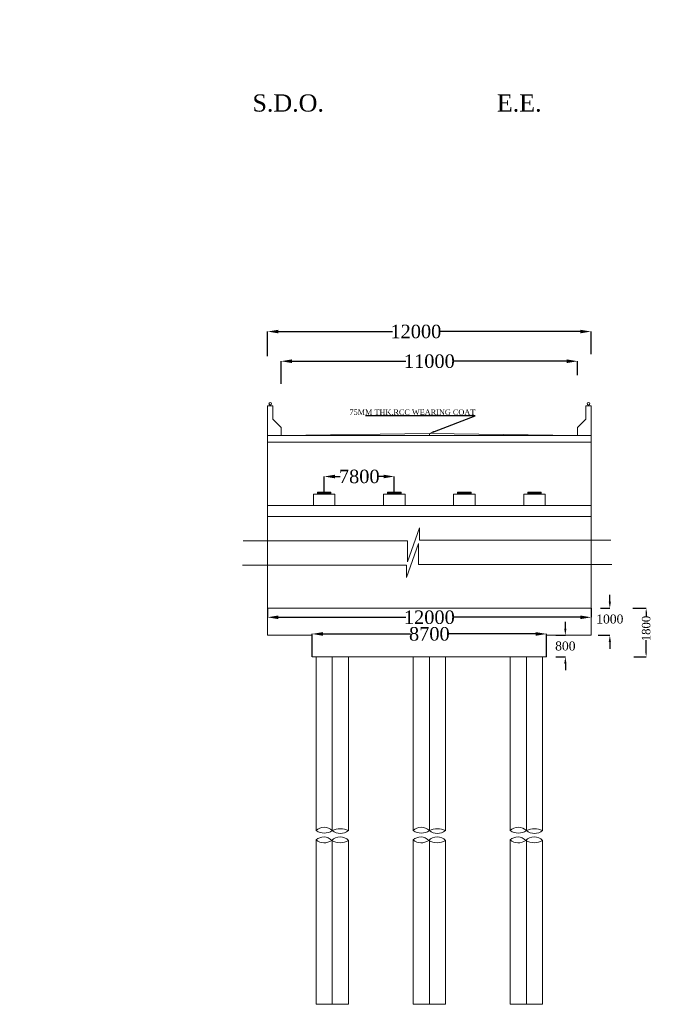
# Model space of a CAD drawing. Header units: millimetres. Extents: x -20950785 to 389010297, y -11535949 to 14056629.
# Tile 227 of 256: x 12478714 to 12551010, y -1694278 to -1584752. Entities that reach past the tile are written whole.
import ezdxf
from ezdxf import colors
from ezdxf.entities.mleader import LeaderData, LeaderLine
from ezdxf.math import Vec2, Vec3

# ---------------------------------------------------------------- set-up
doc = ezdxf.new("R2010")
doc.units = ezdxf.units.MM
doc.header["$LTSCALE"] = 60
doc.header["$MEASUREMENT"] = 0
doc.styles.add('PDF Arial Bold', font='times.ttf')
doc.styles.add('style1', font='txt.shx', dxfattribs={"height": 1})
doc.dimstyles.get("Standard").update_dxf_attribs({"dimtxt": 400, "dimasz": 215, "dimexe": 0.18, "dimexo": 0.0625, "dimgap": 0.09, "dimtad": 0, "dimtih": 1, "dimtoh": 1, "dimdec": 0, "dimzin": 4, "dimdsep": 46, "dimtxsty": 'Standard', "dimblk": 'OPEN90', "dimcen": 0, "dimadec": 0, "dimazin": 1, "dimtfac": 1, "dimtdec": 0, "dimtix": 1, "dimtofl": 0, "dimtmove": 0, "dimatfit": 3, "dimldrblk": 'OPEN30', "dimfxl": 1, "dimtolj": 1, "dimtzin": 0, "dimarcsym": 0})

# ---------------------------------------------------------------- blocks, each defined once
blk = doc.blocks.new('*D1061')
at = {"color": 0, "linetype": 'Continuous', "lineweight": -2, "ltscale": 2, "transparency": 16777216}
for p, q in [((12512604, -1637303), (12512604, -1635569)), ((12513804, -1635569), (12514369, -1635569)), ((12519204, -1635569), (12518638, -1635569)), ((12520404, -1637303), (12520404, -1635569))]:
    blk.add_line(p, q, dxfattribs=at)
at = {"color": 0, "linetype": 'Continuous', "lineweight": 9, "ltscale": 2, "transparency": 16777216}
for points in [[(12513804, -1635369), (12513804, -1635769), (12512604, -1635569)], [(12519204, -1635369), (12519204, -1635769), (12520404, -1635569)]]:
    blk.add_solid(points, dxfattribs=at)
at = {"layer": 'Defpoints', "color": 0, "linetype": 'Continuous', "lineweight": 9, "ltscale": 2, "transparency": 16777216}
for p in [(12520404, -1635569), (12512604, -1637303), (12520404, -1637303)]:
    blk.add_point(p, dxfattribs=at)
at = {"color": 0, "linetype": 'Continuous', "lineweight": 9, "ltscale": 2, "transparency": 16777216, "insert": (12516504, -1635569), "char_height": 1500, "attachment_point": 5, "style": 'PDF Arial Bold'}
blk.add_mtext('\\A1;7800', dxfattribs=at)
blk = doc.blocks.new('*D1006')
at = {"color": 0, "linetype": 'Continuous', "lineweight": -2, "ltscale": 2, "transparency": 16777216}
for p, q in [((12506304, -1650227), (12506304, -1651230)), ((12542304, -1650227), (12542304, -1651230)), ((12507504, -1651230), (12521704, -1651230)), ((12541104, -1651230), (12526903, -1651230))]:
    blk.add_line(p, q, dxfattribs=at)
at = {"color": 0, "linetype": 'Continuous', "lineweight": 9, "ltscale": 2, "transparency": 16777216}
for points in [[(12507504, -1651030), (12507504, -1651430), (12506304, -1651230)], [(12541104, -1651030), (12541104, -1651430), (12542304, -1651230)]]:
    blk.add_solid(points, dxfattribs=at)
at = {"layer": 'Defpoints', "color": 0, "linetype": 'Continuous', "lineweight": 9, "ltscale": 2, "transparency": 16777216}
for p in [(12506304, -1650227), (12542304, -1650227), (12506304, -1651230)]:
    blk.add_point(p, dxfattribs=at)
at = {"color": 0, "linetype": 'Continuous', "lineweight": 9, "ltscale": 2, "transparency": 16777216, "insert": (12524304, -1651230), "char_height": 1500, "attachment_point": 5, "style": 'PDF Arial Bold'}
blk.add_mtext('\\A1;12000', dxfattribs=at)
blk = doc.blocks.new('*D1007')
at = {"color": 0, "linetype": 'Continuous', "lineweight": -2, "ltscale": 2, "transparency": 16777216}
for p, q in [((12511254, -1655627), (12511254, -1653081)), ((12512454, -1653081), (12522195, -1653081)), ((12536154, -1653081), (12526412, -1653081)), ((12537354, -1655627), (12537354, -1653081))]:
    blk.add_line(p, q, dxfattribs=at)
at = {"color": 0, "linetype": 'Continuous', "lineweight": 9, "ltscale": 2, "transparency": 16777216}
for points in [[(12512454, -1652881), (12512454, -1653281), (12511254, -1653081)], [(12536154, -1652881), (12536154, -1653281), (12537354, -1653081)]]:
    blk.add_solid(points, dxfattribs=at)
at = {"layer": 'Defpoints', "color": 0, "linetype": 'Continuous', "lineweight": 9, "ltscale": 2, "transparency": 16777216}
for p in [(12511254, -1653081), (12511254, -1655627), (12537354, -1655627)]:
    blk.add_point(p, dxfattribs=at)
at = {"color": 0, "linetype": 'Continuous', "lineweight": 9, "ltscale": 2, "transparency": 16777216, "insert": (12524304, -1653081), "char_height": 1500, "attachment_point": 5, "style": 'PDF Arial Bold'}
blk.add_mtext('\\A1;8700', dxfattribs=at)
blk = doc.blocks.new('*D1056')
at = {"color": 0, "linetype": 'Continuous', "lineweight": -2, "ltscale": 2, "transparency": 16777216}
for p, q in [((12507804, -1625252), (12507804, -1622744)), ((12509004, -1622744), (12521704, -1622744)), ((12539604, -1622744), (12526903, -1622744)), ((12540804, -1624297), (12540804, -1622744))]:
    blk.add_line(p, q, dxfattribs=at)
at = {"color": 0, "linetype": 'Continuous', "lineweight": 9, "ltscale": 2, "transparency": 16777216}
for points in [[(12509004, -1622544), (12509004, -1622944), (12507804, -1622744)], [(12539604, -1622544), (12539604, -1622944), (12540804, -1622744)]]:
    blk.add_solid(points, dxfattribs=at)
at = {"layer": 'Defpoints', "color": 0, "linetype": 'Continuous', "lineweight": 9, "ltscale": 2, "transparency": 16777216}
for p in [(12507804, -1622744), (12507804, -1625252), (12540804, -1624297)]:
    blk.add_point(p, dxfattribs=at)
at = {"color": 0, "linetype": 'Continuous', "lineweight": 9, "ltscale": 2, "transparency": 16777216, "insert": (12524304, -1622744), "char_height": 1500, "attachment_point": 5, "style": 'PDF Arial Bold'}
blk.add_mtext('\\A1;11000', dxfattribs=at)
blk = doc.blocks.new('*D1057')
at = {"color": 0, "linetype": 'Continuous', "lineweight": -2, "ltscale": 2, "transparency": 16777216}
for p, q in [((12506304, -1622164), (12506304, -1619444)), ((12507504, -1619444), (12520204, -1619444)), ((12541104, -1619444), (12525403, -1619444)), ((12542304, -1621966), (12542304, -1619444))]:
    blk.add_line(p, q, dxfattribs=at)
at = {"color": 0, "linetype": 'Continuous', "lineweight": 9, "ltscale": 2, "transparency": 16777216}
for points in [[(12507504, -1619244), (12507504, -1619644), (12506304, -1619444)], [(12541104, -1619244), (12541104, -1619644), (12542304, -1619444)]]:
    blk.add_solid(points, dxfattribs=at)
at = {"layer": 'Defpoints', "color": 0, "linetype": 'Continuous', "lineweight": 9, "ltscale": 2, "transparency": 16777216}
for p in [(12506304, -1619444), (12542304, -1621966), (12506304, -1622164)]:
    blk.add_point(p, dxfattribs=at)
at = {"color": 0, "linetype": 'Continuous', "lineweight": 9, "ltscale": 2, "transparency": 16777216, "insert": (12522804, -1619444), "char_height": 1500, "attachment_point": 5, "style": 'PDF Arial Bold'}
blk.add_mtext('\\A1;12000', dxfattribs=at)
blk = doc.blocks.new('*D1004')
at = {"color": 0, "linetype": 'Continuous', "lineweight": -2, "ltscale": 2, "transparency": 16777216}
for p, q in [((12546964, -1650227), (12548434, -1650227)), ((12548434, -1650627), (12548434, -1651199)), ((12548434, -1655227), (12548434, -1653756)), ((12547059, -1655627), (12548434, -1655627))]:
    blk.add_line(p, q, dxfattribs=at)
at = {"color": 0, "linetype": 'Continuous', "lineweight": 9, "ltscale": 2, "transparency": 16777216}
for points in [[(12548367, -1650627), (12548500, -1650627), (12548434, -1650227)], [(12548367, -1655227), (12548500, -1655227), (12548434, -1655627)]]:
    blk.add_solid(points, dxfattribs=at)
at = {"layer": 'Defpoints', "color": 0, "linetype": 'Continuous', "lineweight": 9, "ltscale": 2, "transparency": 16777216}
for p in [(12546964, -1650227), (12547059, -1655627), (12548434, -1655627)]:
    blk.add_point(p, dxfattribs=at)
at = {"color": 0, "linetype": 'Continuous', "lineweight": 9, "ltscale": 2, "transparency": 16777216, "insert": (12548434, -1652477), "char_height": 750, "attachment_point": 5, "rotation": 90, "style": 'PDF Arial Bold'}
blk.add_mtext('\\A1;{\\H1.25x;1800}', dxfattribs=at)
blk = doc.blocks.new('*D1083')
at = {"color": 0, "linetype": 'Continuous', "lineweight": -3, "ltscale": 2, "transparency": 16777216}
for p, q in [((12539439, -1652477), (12539439, -1651727)), ((12539439, -1656377), (12539439, -1657127))]:
    blk.add_line(p, q, dxfattribs=at)
at = {"color": 0, "linetype": 'Continuous', "lineweight": -2, "ltscale": 2, "transparency": 16777216}
for p, q in [((12538397, -1653227), (12539439, -1653227)), ((12538397, -1655627), (12539439, -1655627))]:
    blk.add_line(p, q, dxfattribs=at)
at = {"color": 0, "linetype": 'Continuous', "lineweight": 9, "ltscale": 2, "transparency": 16777216}
for points in [[(12539314, -1652477), (12539564, -1652477), (12539439, -1653227)], [(12539314, -1656377), (12539564, -1656377), (12539439, -1655627)]]:
    blk.add_solid(points, dxfattribs=at)
at = {"layer": 'Defpoints', "color": 0, "linetype": 'Continuous', "lineweight": 9, "ltscale": 2, "transparency": 16777216}
for p in [(12538397, -1653227), (12538397, -1655627), (12539439, -1655627)]:
    blk.add_point(p, dxfattribs=at)
at = {"color": 0, "linetype": 'Continuous', "lineweight": 9, "ltscale": 2, "transparency": 16777216, "insert": (12539439, -1654427), "char_height": 800, "attachment_point": 5, "style": 'PDF Arial Bold'}
blk.add_mtext('\\A1;{\\H1.25x;800}', dxfattribs=at)
blk = doc.blocks.new('*D1084')
at = {"color": 0, "linetype": 'Continuous', "lineweight": -3, "ltscale": 2, "transparency": 16777216}
for p, q in [((12544389, -1649477), (12544389, -1648727)), ((12544389, -1653977), (12544389, -1654727))]:
    blk.add_line(p, q, dxfattribs=at)
at = {"color": 0, "linetype": 'Continuous', "lineweight": -2, "ltscale": 2, "transparency": 16777216}
for p, q in [((12543347, -1650227), (12544389, -1650227)), ((12543093, -1653227), (12544389, -1653227))]:
    blk.add_line(p, q, dxfattribs=at)
at = {"color": 0, "linetype": 'Continuous', "lineweight": 9, "ltscale": 2, "transparency": 16777216}
for points in [[(12544264, -1649477), (12544514, -1649477), (12544389, -1650227)], [(12544264, -1653977), (12544514, -1653977), (12544389, -1653227)]]:
    blk.add_solid(points, dxfattribs=at)
at = {"layer": 'Defpoints', "color": 0, "linetype": 'Continuous', "lineweight": 9, "ltscale": 2, "transparency": 16777216}
for p in [(12543347, -1650227), (12543093, -1653227), (12544389, -1653227)]:
    blk.add_point(p, dxfattribs=at)
at = {"color": 0, "linetype": 'Continuous', "lineweight": 9, "ltscale": 2, "transparency": 16777216, "insert": (12544389, -1651427), "char_height": 800, "attachment_point": 5, "style": 'PDF Arial Bold'}
blk.add_mtext('\\A1;{\\H1.25x;1000}', dxfattribs=at)

msp = doc.modelspace()

# ---------------------------------------------------------------- hatches: boundary and pattern name
at = {"linetype": 'Continuous', "lineweight": 9, "ltscale": 2}
h = msp.add_hatch(dxfattribs=at)
h.set_pattern_fill('ANSI31', scale=3)
h.set_pattern_definition([(45, (-23816051.5, 3484826.2133), (-0.265165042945, 0.265165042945), [])])
h.paths.add_polyline_path([(12513353.52, -1637303.29), (12511853.52, -1637303.29), (12511853.52, -1637543.29), (12513353.52, -1637543.29)])
h = msp.add_hatch(dxfattribs=at)
h.set_pattern_fill('ANSI31', scale=30)
h.set_pattern_definition([(45, (12520188.5, -1637378.2867), (-2.6516504, 2.6516504), [])])
h.paths.add_polyline_path([(12521153.52, -1637303.29), (12519653.52, -1637303.29), (12519653.52, -1637543.29), (12521153.52, -1637543.29)])
h.paths.add_polyline_path([(12528953.52, -1637303.29), (12527453.52, -1637303.29), (12527453.52, -1637543.29), (12528953.52, -1637543.29)])
h.paths.add_polyline_path([(12536753.52, -1637303.29), (12535253.52, -1637303.29), (12535253.52, -1637543.29), (12536753.52, -1637543.29)])

# ---------------------------------------------------------------- linework, layer by layer
at = {"color": 7, "linetype": 'Continuous', "lineweight": 9, "ltscale": 2}
for p, q in [((12506303.52, -1631003.29), (12506303.52, -1627703.29)), ((12506303.52, -1627703.29), (12506903.52, -1627703.29)), ((12506903.52, -1627703.29), (12506903.52, -1629203.29)), ((12542303.52, -1627703.29), (12541703.52, -1627703.29)), ((12541703.52, -1627703.29), (12541703.52, -1629203.29)), ((12542303.52, -1631003.29), (12542303.52, -1627703.29)), ((12506903.52, -1629203.29), (12507803.52, -1630103.29)), ((12541703.52, -1629203.29), (12540803.52, -1630103.29)), ((12506303.52, -1653227.29), (12506303.52, -1630778.29)), ((12507803.52, -1631003.29), (12507803.52, -1630103.29)), ((12524303.52, -1630778.29), (12507803.52, -1631003.29)), ((12524303.52, -1630778.29), (12524303.52, -1631003.29)), ((12524303.52, -1630778.29), (12540803.52, -1631003.29)), ((12540803.52, -1631003.29), (12540803.52, -1630103.29)), ((12542303.52, -1653227.29), (12542303.52, -1630778.29)), ((12542303.52, -1631003.29), (12506303.52, -1631003.29)), ((12542303.52, -1631753.29), (12506303.52, -1631753.29)), ((12511853.52, -1637543.29), (12511853.52, -1637303.29)), ((12513353.52, -1637303.29), (12511853.52, -1637303.29)), ((12513353.52, -1637543.29), (12513353.52, -1637303.29)), ((12519653.52, -1637543.29), (12519653.52, -1637303.29)), ((12521153.52, -1637303.29), (12519653.52, -1637303.29)), ((12521153.52, -1637543.29), (12521153.52, -1637303.29)), ((12527453.52, -1637543.29), (12527453.52, -1637303.29)), ((12528953.52, -1637303.29), (12527453.52, -1637303.29)), ((12528953.52, -1637543.29), (12528953.52, -1637303.29)), ((12535253.52, -1637543.29), (12535253.52, -1637303.29)), ((12536753.52, -1637303.29), (12535253.52, -1637303.29)), ((12536753.52, -1637543.29), (12536753.52, -1637303.29)), ((12513803.52, -1637543.29), (12511403.52, -1637543.29)), ((12511403.52, -1638803.29), (12511403.52, -1637543.29)), ((12513803.52, -1638803.29), (12513803.52, -1637543.29)), ((12521603.52, -1637543.29), (12519203.52, -1637543.29)), ((12519203.52, -1638803.29), (12519203.52, -1637543.29)), ((12521603.52, -1638803.29), (12521603.52, -1637543.29)), ((12529403.52, -1637543.29), (12527003.52, -1637543.29)), ((12527003.52, -1638803.29), (12527003.52, -1637543.29)), ((12529403.52, -1638803.29), (12529403.52, -1637543.29)), ((12537203.52, -1637543.29), (12534803.52, -1637543.29)), ((12534803.52, -1638803.29), (12534803.52, -1637543.29)), ((12537203.52, -1638803.29), (12537203.52, -1637543.29)), ((12542303.52, -1638803.29), (12506303.52, -1638803.29)), ((12542303.52, -1640003.29), (12506303.52, -1640003.29)), ((12521883.52, -1645073), (12523212.52, -1641270)), ((12523212.52, -1641270), (12523212.52, -1642661)), ((12503567.52, -1642718.5), (12521883.52, -1642718.5)), ((12521883.52, -1642718.5), (12521883.52, -1645073)), ((12523212.52, -1642661), (12544483.52, -1642661)), ((12523088.89, -1643014.77), (12521759.89, -1646817.77)), ((12523088.89, -1645369.27), (12523088.89, -1643014.77)), ((12521759.89, -1645426.77), (12503527.52, -1645426.77)), ((12521759.89, -1646817.77), (12521759.89, -1645426.77)), ((12544596.39, -1645369.27), (12523088.89, -1645369.27)), ((12542303.52, -1650227.29), (12506303.52, -1650227.29)), ((12506303.52, -1653227.29), (12506303.52, -1650227.29)), ((12542303.52, -1650227.29), (12542303.52, -1653227.29)), ((12511253.52, -1653227.29), (12506303.52, -1653227.29)), ((12511253.52, -1653227.29), (12511253.52, -1655627.29)), ((12537353.52, -1653227.29), (12537353.52, -1655627.29)), ((12542303.52, -1653227.29), (12537353.52, -1653227.29)), ((12537353.52, -1655627.29), (12511253.52, -1655627.29)), ((12511703.52, -1674962.62), (12511703.52, -1655627.29)), ((12513503.52, -1674962.62), (12513503.52, -1655627.29)), ((12515303.52, -1674962.62), (12515303.52, -1655627.29)), ((12522503.52, -1674962.62), (12522503.52, -1655627.29)), ((12524303.52, -1674962.62), (12524303.52, -1655627.29)), ((12526103.52, -1674962.62), (12526103.52, -1655627.29)), ((12533303.52, -1674962.62), (12533303.52, -1655627.29)), ((12535103.52, -1674962.62), (12535103.52, -1655627.29)), ((12536903.52, -1674962.62), (12536903.52, -1655627.29)), ((12511703.52, -1694278.49), (12511703.52, -1676000.99)), ((12513503.52, -1694278.49), (12513503.52, -1675992.01)), ((12515303.52, -1694278.49), (12515303.52, -1676051.51)), ((12522503.52, -1694278.49), (12522503.52, -1676000.99)), ((12524303.52, -1694278.49), (12524303.52, -1675992.01)), ((12526103.52, -1694278.49), (12526103.52, -1676051.51)), ((12533303.52, -1694278.49), (12533303.52, -1676000.99)), ((12535103.52, -1694278.49), (12535103.52, -1675992.01)), ((12536903.52, -1694278.49), (12536903.52, -1676051.51)), ((12515303.52, -1694278.49), (12511703.52, -1694278.49)), ((12526103.52, -1694278.49), (12522503.52, -1694278.49)), ((12536903.52, -1694278.49), (12533303.52, -1694278.49))]:
    msp.add_line(p, q, dxfattribs=at)
for centre in [(12506603.52, -1627469.29), (12542003.52, -1627469.29)]:
    msp.add_circle(centre, 150, dxfattribs=at)
at = {"color": 7, "linetype": 'Continuous', "lineweight": 9}
for centre, radius, start, end in [((12512603.52, -1675810.7), 1236.62, 43.2985883, 136.7014117), ((12523403.52, -1675810.7), 1236.62, 43.2985883, 136.7014117), ((12534203.52, -1675810.7), 1236.62, 43.2985883, 136.7014117), ((12512603.52, -1673537.94), 1685.15, 237.718709, 302.281291), ((12512547.14, -1676884.62), 1221.67, 42.9956136, 133.6731323), ((12514372.1, -1676972.36), 1309.78, 44.6731972, 135.3268028), ((12514403.52, -1676847.04), 2088.3, 64.4707596, 115.5292404), ((12514403.52, -1673794.06), 1474.97, 232.3974098, 307.6025902), ((12523403.52, -1673537.94), 1685.15, 237.718709, 302.281291), ((12523347.14, -1676884.62), 1221.67, 42.9956136, 133.6731323), ((12525172.1, -1676972.36), 1309.78, 44.6731972, 135.3268028), ((12525203.52, -1676847.04), 2088.3, 64.4707596, 115.5292404), ((12525203.52, -1673794.06), 1474.97, 232.3974098, 307.6025902), ((12534203.52, -1673537.94), 1685.15, 237.718709, 302.281291), ((12534147.14, -1676884.62), 1221.67, 42.9956136, 133.6731323), ((12535972.1, -1676972.36), 1309.78, 44.6731972, 135.3268028), ((12536003.52, -1676847.04), 2088.3, 64.4707596, 115.5292404), ((12536003.52, -1673794.06), 1474.97, 232.3974098, 307.6025902), ((12512606.21, -1674853.25), 1460.19, 231.8152918, 304.8534542), ((12514372.1, -1674518.25), 1794, 238.7222512, 301.2777488), ((12523406.21, -1674853.25), 1460.19, 231.8152918, 304.8534542), ((12525172.1, -1674518.25), 1794, 238.7222512, 301.2777488), ((12534206.21, -1674853.25), 1460.19, 231.8152918, 304.8534542), ((12535972.1, -1674518.25), 1794, 238.7222512, 301.2777488)]:
    msp.add_arc(centre, radius, start, end, dxfattribs=at)

# ---------------------------------------------------------------- texts
at = {"linetype": 'Continuous', "lineweight": 9, "attachment_point": 1}
for s, insert, char_height, width in [('\\pi5418.09167,t45718.09167;{\\fTimes New Roman|b0|i0|c0|p18;\\L ELEVATION OF \\P\\pi2504.57329,t42804.57329;ABUTMENT ELEMENT \\P\\pi7381.21352,t47681.21352;DIRECTION}', (12166780.87, -1584775.46), 1300, 25045.2677), ('\\pi7448.80773;{\\fTimes New Roman|b0|i0|c0|p18;\\LCertified that the boring details  shown are correct.}', (11996265.89, -1637530.04), 1915.15152, 72153.3279)]:
    msp.add_mtext(s, dxfattribs=dict(at, insert=insert, char_height=char_height, width=width))
at = {"linetype": 'Continuous', "lineweight": 9, "char_height": 2118.0044, "attachment_point": 1, "style": 'style1'}
for s, insert in [('{\\fTimes New Roman|b0|i0|c0|p18;\\H0.90422x;S.D.O. \\H1.10592x;                        }', (12504616.43, -1593059.72)), ('{\\fTimes New Roman|b0|i0|c0|p18;\\H0.90422x;E.E.  \\H1.10592x;                      }', (12531816.21, -1593059.72))]:
    msp.add_mtext(s, dxfattribs=dict(at, insert=insert))
at = {"color": 7, "linetype": 'Continuous', "lineweight": 9, "ltscale": 2, "insert": (12022292.67, -1615916.65), "char_height": 900, "attachment_point": 1, "style": 'PDF Arial Bold'}
msp.add_mtext_dynamic_manual_height_columns('\\pi1240.70522,t5740.70522;Moderately \\P\\pi690.45288,t5190.45288;Stronge Rock', width=8577.0125, gutter_width=1, heights=[0], dxfattribs=at)

# ---------------------------------------------------------------- dimensions: what is measured, and where the dimension line sits
at = {"color": 7, "linetype": 'Continuous', "lineweight": 9, "ltscale": 2}
for base, p1, p2, text, picture, middle in [((12506303.52, -1619444.29), (12542303.52, -1621965.79), (12506303.52, -1622163.79), '12000', '*D1057', (12522803.52, -1619444.29)), ((12507803.52, -1622744.29), (12540803.52, -1624296.79), (12507803.52, -1625252.29), '11000', '*D1056', (12524303.52, -1622744.29))]:
    dim = msp.add_linear_dim(base=base, p1=p1, p2=p2, text=text, dimstyle='Standard', override={"dimtxt": 1500, "dimasz": 1200, "dimtxsty": 'PDF Arial Bold', "dimfxl": 300}, dxfattribs=at)
    dim.commit()
    dim.dimension.update_dxf_attribs({"geometry": picture, "text_midpoint": middle, "dimtype": 160})
dim = msp.add_linear_dim(base=(12520403.52, -1635569.29), p1=(12512603.52, -1637303.29), p2=(12520403.52, -1637303.29), dimstyle='Standard', override={"dimtxt": 1500, "dimasz": 1200, "dimtxsty": 'PDF Arial Bold', "dimfxl": 300}, dxfattribs=at)
dim.commit()
dim.dimension.update_dxf_attribs({"geometry": '*D1061', "text_midpoint": (12516503.52, -1635569.29)})
for base, p1, p2, text, picture, middle in [((12544389.32, -1653227.29), (12543346.54, -1650227.29), (12543093.04, -1653227.29), '{\\H1.25x;1000}', '*D1084', (12544389.32, -1651427.29)), ((12539439.32, -1655627.29), (12538396.54, -1653227.29), (12538396.54, -1655627.29), '{\\H1.25x;800}', '*D1083', (12539439.32, -1654427.29))]:
    dim = msp.add_linear_dim(base=base, p1=p1, p2=p2, angle=90, text=text, dimstyle='Standard', override={"dimtxt": 800, "dimasz": 750, "dimtxsty": 'PDF Arial Bold', "dimfxl": 300, "dimlwd": 65533}, dxfattribs=at)
    dim.commit()
    dim.dimension.update_dxf_attribs({"geometry": picture, "text_midpoint": middle, "dimtype": 160})
for base, p1, p2, text, picture, middle in [((12506303.52, -1651229.76), (12542303.52, -1650227.29), (12506303.52, -1650227.29), '12000', '*D1006', (12524303.52, -1651229.76)), ((12511253.52, -1653081.26), (12537353.52, -1655627.29), (12511253.52, -1655627.29), '8700', '*D1007', (12524303.52, -1653081.26))]:
    dim = msp.add_linear_dim(base=base, p1=p1, p2=p2, text=text, dimstyle='Standard', override={"dimtxt": 1500, "dimasz": 1200, "dimtxsty": 'PDF Arial Bold', "dimfxl": 300}, dxfattribs=at)
    dim.commit()
    dim.dimension.update_dxf_attribs({"geometry": picture, "text_midpoint": middle})
dim = msp.add_linear_dim(base=(12548433.52, -1655627.29), p1=(12546963.52, -1650227.29), p2=(12547058.52, -1655627.29), angle=90, text='{\\H1.25x;1800}', dimstyle='Standard', override={"dimtxt": 750, "dimasz": 400, "dimtxsty": 'PDF Arial Bold', "dimfxl": 300}, dxfattribs=at)
dim.commit()
dim.dimension.update_dxf_attribs({"geometry": '*D1004', "text_midpoint": (12548433.52, -1652477.29), "dimtype": 160, "text_rotation": 90})

# ---------------------------------------------------------------- leaders
ml = msp.add_multileader_mtext('Standard', dxfattribs=at)
ml.set_content('{\\fTimes New Roman|b0|i0|c0|p18;75MM THK.RCC WEARING COAT }', color=7)
ml.set_leader_properties()
ml.build(insert=Vec2(0, 0))
ml.multileader.update_dxf_attribs({"has_dogleg": 0, "text_right_attachment_type": 6, "dogleg_length": 0.36, "arrow_head_size": 600})
ctx = ml.context
ctx.base_point, ctx.char_height, ctx.arrow_head_size, ctx.landing_gap_size, ctx.plane_origin = Vec3(12515938.67, -1628415.18), 600, 600, 0.27, Vec3(12513475.02, -1630778.29)
ctx.right_attachment, ctx.text_align_type = 6, 2
notes = []
notes.append((ctx, [(0, (1, 1, 0), (12529420.6, -1628828.47), (-1, 0), 1.08, [(0, [(12524303.52, -1630778.29)], 0, [])])]))
ctx.mtext.insert, ctx.mtext.alignment, ctx.mtext.flow_direction = Vec3(12529419.25, -1628108.47), 3, 5
for ctx, leaders in notes:
    for number, flags, end, landing, length, lines in leaders:
        leader = LeaderData()
        leader.index, (leader.has_last_leader_line, leader.has_dogleg_vector, leader.attachment_direction) = number, flags
        leader.last_leader_point, leader.dogleg_vector, leader.dogleg_length = Vec3(end), Vec3(landing), length
        for number, points, colour, breaks in lines:
            line = LeaderLine()
            line.index, line.vertices, line.color, line.breaks = number, Vec3.list(points), colors.encode_raw_color(colour), breaks
            leader.lines.append(line)
        ctx.leaders.append(leader)

doc.saveas('drawing.dxf')
